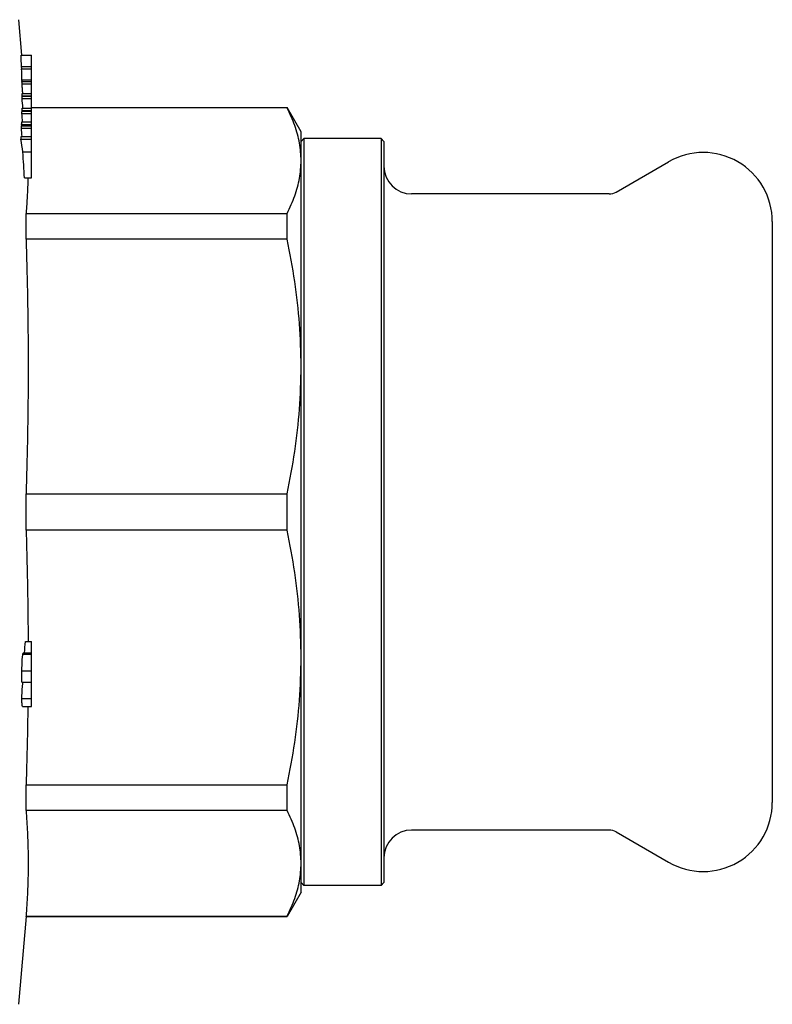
# Model space of a CAD drawing. Header units: millimetres. Extents: x 69 to 3601, y -14 to 390.
# Tile 9 of 10: x 373 to 428, y 318 to 389. Entities that reach past the tile are written whole.
import ezdxf

# ---------------------------------------------------------------- set-up
doc = ezdxf.new("R2010")
doc.units = ezdxf.units.MM
doc.layers.add('DETAIL', color=2, linetype='Continuous')

msp = doc.modelspace()

# ---------------------------------------------------------------- linework, layer by layer
at = {"layer": 'DETAIL'}
for p, q in [((373.351, 388.982), (373.576, 386.411)), ((373.541, 386.411), (374.303, 386.411)), ((374.303, 385.594), (374.303, 386.411)), ((373.58, 385.594), (374.303, 385.594)), ((373.594, 385.439), (373.58, 385.594)), ((373.585, 385.439), (374.303, 385.439)), ((374.303, 385.439), (374.303, 385.594)), ((374.303, 384.622), (374.303, 385.439)), ((373.61, 384.622), (374.303, 384.622)), ((373.62, 384.515), (373.61, 384.622)), ((373.612, 384.515), (374.303, 384.515)), ((374.303, 384.515), (374.303, 384.622)), ((374.303, 384.339), (374.303, 384.515)), ((373.616, 384.339), (374.303, 384.339)), ((374.303, 383.653), (374.303, 384.339)), ((373.623, 383.653), (374.303, 383.653)), ((373.624, 383.469), (374.303, 383.469)), ((373.624, 383.455), (374.303, 383.455)), ((373.624, 383.28), (374.303, 383.28)), ((374.303, 383.469), (374.303, 383.653)), ((374.303, 383.455), (374.303, 383.469)), ((374.303, 383.28), (374.303, 383.455)), ((374.303, 382.593), (374.303, 383.28)), ((373.615, 382.41), (374.303, 382.41)), ((373.618, 382.593), (374.303, 382.593)), ((374.303, 382.629), (392.793, 382.629)), ((392.793, 382.6), (374.303, 382.6)), ((374.303, 382.41), (374.303, 382.593)), ((374.303, 382.367), (374.303, 382.41)), ((392.793, 382.6), (392.793, 382.629)), ((393.803, 380.879), (392.793, 382.629)), ((373.611, 382.203), (374.303, 382.203)), ((373.614, 382.367), (374.303, 382.367)), ((374.303, 382.203), (374.303, 382.367)), ((374.303, 381.584), (374.303, 382.203)), ((373.578, 381.143), (374.303, 381.143)), ((373.584, 381.307), (374.303, 381.307)), ((373.588, 381.404), (374.303, 381.404)), ((373.594, 381.584), (374.303, 381.584)), ((374.303, 381.404), (374.303, 381.584)), ((374.303, 381.307), (374.303, 381.404)), ((374.303, 381.143), (374.303, 381.307)), ((374.303, 380.524), (374.303, 381.143)), ((373.54, 380.345), (374.303, 380.345)), ((373.55, 380.524), (374.303, 380.524)), ((374.303, 380.345), (374.303, 380.524)), ((374.303, 379.416), (374.303, 380.345)), ((393.803, 378.786), (393.803, 380.879)), ((393.803, 380.179), (394.003, 380.379)), ((394.003, 380.379), (394.003, 326.379)), ((399.603, 380.379), (394.003, 380.379)), ((399.603, 380.379), (399.603, 326.379)), ((399.803, 380.179), (399.603, 380.379)), ((399.803, 380.179), (399.803, 326.579)), ((373.682, 379.416), (374.303, 379.416)), ((374.303, 377.539), (374.303, 379.416)), ((393.803, 363.903), (393.803, 378.786)), ((416.599, 376.513), (420.403, 378.71)), ((373.789, 377.539), (374.303, 377.539)), ((416.099, 376.379), (401.803, 376.379)), ((373.907, 374.972), (392.793, 374.972)), ((373.907, 373.11), (373.907, 374.972)), ((392.793, 373.11), (392.793, 374.972)), ((427.903, 374.379), (427.903, 332.379)), ((392.793, 373.11), (373.907, 373.11)), ((393.803, 342.856), (393.803, 363.903)), ((373.907, 354.696), (392.793, 354.696)), ((373.907, 352.063), (373.907, 354.696)), ((392.793, 352.063), (392.793, 354.696)), ((392.793, 352.063), (373.907, 352.063)), ((373.87, 344.012), (374.303, 344.012)), ((374.303, 343.186), (374.303, 344.012)), ((373.683, 343.105), (374.303, 343.105)), ((373.715, 343.186), (374.303, 343.186)), ((374.303, 343.105), (374.303, 343.186)), ((374.303, 341.886), (374.303, 343.105)), ((393.803, 327.973), (393.803, 342.856)), ((373.611, 341.886), (374.303, 341.886)), ((374.303, 341.064), (374.303, 341.886)), ((373.612, 341.064), (374.303, 341.064)), ((374.303, 339.897), (374.303, 341.064)), ((373.607, 339.897), (374.303, 339.897)), ((374.303, 339.324), (374.303, 339.897)), ((373.66, 339.324), (374.303, 339.324)), ((373.907, 333.649), (392.793, 333.649)), ((373.907, 332.697), (373.907, 333.649)), ((392.793, 331.786), (392.793, 333.649)), ((373.907, 331.786), (373.907, 332.697)), ((392.793, 331.786), (373.907, 331.786)), ((416.099, 330.379), (401.803, 330.379)), ((416.599, 330.245), (420.403, 328.049)), ((393.803, 325.879), (393.803, 327.973)), ((393.803, 326.579), (394.003, 326.379)), ((399.603, 326.379), (394.003, 326.379)), ((399.803, 326.579), (399.603, 326.379)), ((393.803, 325.879), (392.793, 324.129)), ((373.907, 324.129), (373.351, 317.777)), ((373.907, 324.159), (392.793, 324.159)), ((373.907, 324.129), (373.907, 324.159)), ((373.907, 324.129), (392.793, 324.129)), ((392.793, 324.129), (392.793, 324.159))]:
    msp.add_line(p, q, dxfattribs=at)
at = {"layer": 'DETAIL', "flags": 128}
for points in [[(373.616, 384.339), (373.615, 384.347), (373.615, 384.354), (373.615, 384.361), (373.615, 384.369), (373.615, 384.376), (373.615, 384.383), (373.615, 384.391), (373.615, 384.398), (373.614, 384.405), (373.614, 384.413), (373.614, 384.42), (373.614, 384.427), (373.614, 384.435), (373.614, 384.442), (373.614, 384.449), (373.613, 384.456), (373.613, 384.464), (373.613, 384.471), (373.613, 384.478), (373.613, 384.486), (373.613, 384.493), (373.613, 384.5), (373.612, 384.508), (373.612, 384.515)], [(373.669, 383.653), (373.667, 383.681), (373.665, 383.71), (373.662, 383.738), (373.66, 383.767), (373.658, 383.796), (373.656, 383.824), (373.653, 383.853), (373.651, 383.882), (373.649, 383.91), (373.647, 383.939), (373.645, 383.967), (373.642, 383.996), (373.64, 384.025), (373.638, 384.053), (373.636, 384.082), (373.633, 384.11), (373.631, 384.139), (373.629, 384.168), (373.627, 384.196), (373.625, 384.225), (373.622, 384.254), (373.62, 384.282), (373.618, 384.311), (373.616, 384.339)], [(373.624, 383.469), (373.624, 383.477), (373.624, 383.485), (373.624, 383.492), (373.624, 383.5), (373.624, 383.507), (373.624, 383.515), (373.624, 383.523), (373.624, 383.53), (373.624, 383.538), (373.624, 383.546), (373.624, 383.553), (373.624, 383.561), (373.624, 383.569), (373.624, 383.576), (373.624, 383.584), (373.624, 383.591), (373.624, 383.599), (373.624, 383.607), (373.624, 383.614), (373.623, 383.622), (373.623, 383.63), (373.623, 383.637), (373.623, 383.645), (373.623, 383.653)], [(373.624, 383.28), (373.624, 383.287), (373.624, 383.294), (373.624, 383.302), (373.624, 383.309), (373.624, 383.316), (373.624, 383.324), (373.624, 383.331), (373.624, 383.338), (373.624, 383.346), (373.624, 383.353), (373.624, 383.36), (373.624, 383.367), (373.624, 383.375), (373.624, 383.382), (373.624, 383.389), (373.624, 383.397), (373.624, 383.404), (373.624, 383.411), (373.624, 383.419), (373.624, 383.426), (373.624, 383.433), (373.624, 383.441), (373.624, 383.448), (373.624, 383.455)], [(373.615, 382.41), (373.615, 382.417), (373.615, 382.425), (373.616, 382.432), (373.616, 382.44), (373.616, 382.448), (373.616, 382.455), (373.616, 382.463), (373.616, 382.471), (373.616, 382.478), (373.617, 382.486), (373.617, 382.494), (373.617, 382.501), (373.617, 382.509), (373.617, 382.516), (373.617, 382.524), (373.617, 382.532), (373.617, 382.539), (373.618, 382.547), (373.618, 382.555), (373.618, 382.562), (373.618, 382.57), (373.618, 382.578), (373.618, 382.585), (373.618, 382.593)], [(393.803, 378.786), (393.801, 378.945), (393.796, 379.104), (393.786, 379.263), (393.773, 379.422), (393.757, 379.581), (393.737, 379.74), (393.713, 379.9), (393.686, 380.059), (393.656, 380.218), (393.621, 380.378), (393.584, 380.537), (393.543, 380.696), (393.498, 380.856), (393.45, 381.015), (393.399, 381.174), (393.344, 381.333), (393.287, 381.492), (393.225, 381.65), (393.161, 381.809), (393.093, 381.968), (393.023, 382.126), (392.949, 382.284), (392.872, 382.442), (392.793, 382.6)], [(373.611, 382.203), (373.611, 382.209), (373.611, 382.216), (373.612, 382.223), (373.612, 382.23), (373.612, 382.237), (373.612, 382.244), (373.612, 382.25), (373.612, 382.257), (373.612, 382.264), (373.613, 382.271), (373.613, 382.278), (373.613, 382.285), (373.613, 382.291), (373.613, 382.298), (373.613, 382.305), (373.613, 382.312), (373.613, 382.319), (373.614, 382.326), (373.614, 382.332), (373.614, 382.339), (373.614, 382.346), (373.614, 382.353), (373.614, 382.36), (373.614, 382.367)], [(373.578, 381.143), (373.578, 381.15), (373.579, 381.156), (373.579, 381.163), (373.579, 381.17), (373.579, 381.177), (373.58, 381.184), (373.58, 381.191), (373.58, 381.197), (373.58, 381.204), (373.581, 381.211), (373.581, 381.218), (373.581, 381.225), (373.582, 381.232), (373.582, 381.239), (373.582, 381.245), (373.582, 381.252), (373.583, 381.259), (373.583, 381.266), (373.583, 381.273), (373.583, 381.28), (373.584, 381.286), (373.584, 381.293), (373.584, 381.3), (373.584, 381.307)], [(373.588, 381.404), (373.588, 381.412), (373.589, 381.419), (373.589, 381.427), (373.589, 381.434), (373.589, 381.442), (373.59, 381.449), (373.59, 381.457), (373.59, 381.464), (373.59, 381.472), (373.591, 381.479), (373.591, 381.487), (373.591, 381.494), (373.591, 381.501), (373.592, 381.509), (373.592, 381.516), (373.592, 381.524), (373.592, 381.531), (373.593, 381.539), (373.593, 381.546), (373.593, 381.554), (373.593, 381.561), (373.594, 381.569), (373.594, 381.576), (373.594, 381.584)], [(373.54, 380.345), (373.54, 380.352), (373.541, 380.36), (373.541, 380.367), (373.542, 380.375), (373.542, 380.382), (373.543, 380.389), (373.543, 380.397), (373.543, 380.404), (373.544, 380.412), (373.544, 380.419), (373.545, 380.427), (373.545, 380.434), (373.545, 380.442), (373.546, 380.449), (373.546, 380.457), (373.546, 380.464), (373.547, 380.472), (373.547, 380.479), (373.548, 380.487), (373.548, 380.494), (373.548, 380.501), (373.549, 380.509), (373.549, 380.516), (373.55, 380.524)], [(392.793, 374.972), (392.872, 375.131), (392.949, 375.289), (393.023, 375.448), (393.094, 375.606), (393.161, 375.764), (393.225, 375.923), (393.286, 376.082), (393.344, 376.24), (393.399, 376.399), (393.45, 376.558), (393.498, 376.717), (393.543, 376.875), (393.584, 377.034), (393.621, 377.193), (393.656, 377.352), (393.686, 377.511), (393.714, 377.671), (393.737, 377.83), (393.757, 377.989), (393.774, 378.148), (393.786, 378.308), (393.796, 378.467), (393.801, 378.627), (393.803, 378.786)], [(374.043, 377.539), (374.04, 377.432), (374.037, 377.326), (374.033, 377.219), (374.029, 377.112), (374.025, 377.005), (374.021, 376.898), (374.017, 376.791), (374.012, 376.684), (374.007, 376.577), (374.002, 376.47), (373.997, 376.363), (373.991, 376.256), (373.985, 376.149), (373.979, 376.042), (373.973, 375.935), (373.966, 375.828), (373.96, 375.721), (373.953, 375.614), (373.946, 375.507), (373.938, 375.4), (373.931, 375.293), (373.923, 375.186), (373.915, 375.079), (373.907, 374.972)], [(373.907, 373.11), (373.921, 372.638), (373.936, 372.166), (373.949, 371.694), (373.962, 371.222), (373.974, 370.749), (373.985, 370.277), (373.995, 369.805), (374.005, 369.333), (374.014, 368.861), (374.022, 368.389), (374.029, 367.916), (374.036, 367.444), (374.041, 366.972), (374.046, 366.5), (374.05, 366.028), (374.054, 365.556), (374.056, 365.084), (374.058, 364.611), (374.059, 364.139), (374.059, 363.667), (374.058, 363.195), (374.057, 362.723), (374.054, 362.251), (374.051, 361.778), (374.047, 361.306), (374.042, 360.834), (374.036, 360.362), (374.03, 359.89), (374.022, 359.418), (374.014, 358.946), (374.005, 358.473), (373.996, 358.001), (373.985, 357.529), (373.974, 357.057), (373.962, 356.585), (373.949, 356.113), (373.936, 355.641), (373.921, 355.168), (373.907, 354.696)], [(393.803, 363.903), (393.801, 364.287), (393.796, 364.67), (393.786, 365.054), (393.773, 365.438), (393.757, 365.823), (393.737, 366.207), (393.713, 366.592), (393.686, 366.976), (393.656, 367.361), (393.621, 367.746), (393.584, 368.13), (393.543, 368.515), (393.498, 368.899), (393.45, 369.283), (393.399, 369.668), (393.344, 370.051), (393.287, 370.435), (393.225, 370.818), (393.161, 371.201), (393.093, 371.584), (393.023, 371.966), (392.949, 372.348), (392.872, 372.729), (392.793, 373.11)], [(392.793, 354.696), (392.872, 355.078), (392.949, 355.461), (393.023, 355.843), (393.094, 356.226), (393.161, 356.608), (393.225, 356.991), (393.286, 357.374), (393.344, 357.757), (393.399, 358.14), (393.45, 358.523), (393.498, 358.907), (393.543, 359.29), (393.584, 359.674), (393.621, 360.058), (393.656, 360.442), (393.686, 360.826), (393.714, 361.21), (393.737, 361.594), (393.757, 361.979), (393.774, 362.363), (393.786, 362.748), (393.796, 363.133), (393.801, 363.518), (393.803, 363.903)], [(373.907, 352.063), (373.917, 351.727), (373.927, 351.392), (373.937, 351.056), (373.947, 350.721), (373.956, 350.385), (373.965, 350.05), (373.973, 349.715), (373.981, 349.379), (373.989, 349.044), (373.996, 348.708), (374.003, 348.373), (374.01, 348.037), (374.016, 347.702), (374.021, 347.367), (374.027, 347.031), (374.032, 346.696), (374.036, 346.36), (374.04, 346.025), (374.044, 345.689), (374.047, 345.354), (374.05, 345.019), (374.053, 344.683), (374.055, 344.348), (374.056, 344.012)], [(393.803, 342.856), (393.801, 343.239), (393.796, 343.623), (393.786, 344.007), (393.773, 344.391), (393.757, 344.775), (393.737, 345.159), (393.713, 345.544), (393.686, 345.929), (393.656, 346.313), (393.621, 346.698), (393.584, 347.083), (393.543, 347.467), (393.498, 347.852), (393.45, 348.236), (393.399, 348.62), (393.344, 349.004), (393.287, 349.387), (393.225, 349.771), (393.161, 350.154), (393.093, 350.536), (393.023, 350.919), (392.949, 351.3), (392.872, 351.682), (392.793, 352.063)], [(373.611, 341.886), (373.611, 341.943), (373.611, 342.001), (373.611, 342.06), (373.612, 342.12), (373.613, 342.18), (373.614, 342.241), (373.615, 342.302), (373.617, 342.363), (373.619, 342.425), (373.621, 342.487), (373.623, 342.548), (373.626, 342.608), (373.63, 342.667), (373.633, 342.723), (373.637, 342.777), (373.642, 342.827), (373.646, 342.873), (373.651, 342.916), (373.656, 342.955), (373.662, 342.991), (373.667, 343.023), (373.672, 343.053), (373.677, 343.08), (373.683, 343.105)], [(373.683, 343.105), (373.684, 343.111), (373.685, 343.116), (373.687, 343.122), (373.688, 343.128), (373.69, 343.133), (373.691, 343.138), (373.692, 343.143), (373.694, 343.147), (373.695, 343.152), (373.697, 343.156), (373.698, 343.16), (373.699, 343.164), (373.701, 343.167), (373.702, 343.17), (373.703, 343.173), (373.705, 343.176), (373.706, 343.178), (373.707, 343.18), (373.709, 343.182), (373.71, 343.183), (373.711, 343.185), (373.713, 343.185), (373.714, 343.186), (373.715, 343.186)], [(392.793, 333.649), (392.872, 334.031), (392.949, 334.413), (393.023, 334.796), (393.094, 335.178), (393.161, 335.561), (393.225, 335.944), (393.286, 336.326), (393.344, 336.709), (393.399, 337.093), (393.45, 337.476), (393.498, 337.859), (393.543, 338.243), (393.584, 338.626), (393.621, 339.01), (393.656, 339.394), (393.686, 339.778), (393.714, 340.162), (393.737, 340.547), (393.757, 340.931), (393.774, 341.316), (393.786, 341.701), (393.796, 342.085), (393.801, 342.47), (393.803, 342.856)], [(373.607, 339.897), (373.607, 339.952), (373.608, 340.008), (373.609, 340.066), (373.61, 340.124), (373.612, 340.183), (373.614, 340.241), (373.616, 340.3), (373.619, 340.358), (373.622, 340.416), (373.625, 340.472), (373.628, 340.528), (373.632, 340.582), (373.636, 340.635), (373.64, 340.686), (373.645, 340.735), (373.649, 340.781), (373.654, 340.825), (373.659, 340.866), (373.663, 340.905), (373.668, 340.941), (373.673, 340.975), (373.678, 341.007), (373.683, 341.037), (373.689, 341.064)], [(373.66, 339.324), (373.657, 339.325), (373.653, 339.327), (373.649, 339.332), (373.646, 339.338), (373.642, 339.347), (373.639, 339.358), (373.636, 339.37), (373.632, 339.385), (373.629, 339.401), (373.627, 339.419), (373.624, 339.44), (373.621, 339.463), (373.619, 339.488), (373.617, 339.515), (373.615, 339.544), (373.613, 339.575), (373.611, 339.609), (373.61, 339.645), (373.609, 339.683), (373.608, 339.723), (373.607, 339.764), (373.607, 339.807), (373.607, 339.852), (373.607, 339.897)], [(374.037, 339.324), (374.033, 339.088), (374.03, 338.851), (374.026, 338.615), (374.023, 338.378), (374.019, 338.142), (374.014, 337.905), (374.01, 337.669), (374.005, 337.432), (374.001, 337.196), (373.996, 336.959), (373.991, 336.723), (373.985, 336.486), (373.98, 336.25), (373.974, 336.013), (373.968, 335.777), (373.962, 335.54), (373.956, 335.304), (373.949, 335.068), (373.943, 334.831), (373.936, 334.595), (373.929, 334.358), (373.921, 334.122), (373.914, 333.885), (373.907, 333.649)], [(373.907, 331.786), (373.921, 331.591), (373.936, 331.395), (373.949, 331.2), (373.962, 331.004), (373.974, 330.809), (373.985, 330.613), (373.995, 330.417), (374.005, 330.222), (374.014, 330.026), (374.022, 329.831), (374.029, 329.635), (374.036, 329.44), (374.041, 329.244), (374.046, 329.048), (374.05, 328.853), (374.054, 328.657), (374.056, 328.462), (374.058, 328.266), (374.059, 328.071), (374.059, 327.875), (374.058, 327.679), (374.057, 327.484), (374.054, 327.288), (374.051, 327.093), (374.047, 326.897), (374.042, 326.701), (374.036, 326.506), (374.03, 326.31), (374.022, 326.115), (374.014, 325.919), (374.005, 325.724), (373.996, 325.528), (373.985, 325.332), (373.974, 325.137), (373.962, 324.941), (373.949, 324.746), (373.936, 324.55), (373.921, 324.355), (373.907, 324.159)], [(393.803, 327.973), (393.801, 328.132), (393.796, 328.29), (393.786, 328.449), (393.773, 328.609), (393.757, 328.768), (393.737, 328.927), (393.713, 329.086), (393.686, 329.246), (393.656, 329.405), (393.621, 329.564), (393.584, 329.724), (393.543, 329.883), (393.498, 330.042), (393.45, 330.201), (393.399, 330.36), (393.344, 330.519), (393.287, 330.678), (393.225, 330.837), (393.161, 330.996), (393.093, 331.154), (393.023, 331.313), (392.949, 331.471), (392.872, 331.629), (392.793, 331.786)], [(392.793, 324.159), (392.872, 324.317), (392.949, 324.476), (393.023, 324.634), (393.094, 324.793), (393.161, 324.951), (393.225, 325.11), (393.286, 325.268), (393.344, 325.427), (393.399, 325.586), (393.45, 325.744), (393.498, 325.903), (393.543, 326.062), (393.584, 326.221), (393.621, 326.38), (393.656, 326.539), (393.686, 326.698), (393.714, 326.857), (393.737, 327.016), (393.757, 327.176), (393.774, 327.335), (393.786, 327.494), (393.796, 327.654), (393.801, 327.813), (393.803, 327.973)]]:
    msp.add_lwpolyline(points, dxfattribs=at)
at = {"layer": 'DETAIL'}
for centre, radius, start, end in [((422.903, 374.379), 5, 0, 120), ((401.803, 378.379), 2, 180, 270), ((416.099, 377.379), 1, 270, 300), ((422.903, 332.379), 5, 240, 0), ((401.803, 328.379), 2, 90, 180), ((416.099, 329.379), 1, 60, 90)]:
    msp.add_arc(centre, radius, start, end, dxfattribs=at)
for centre, major_axis, ratio, start_param, end_param in [((-22.861, 383.266), (396.487, 0), 0.382915, 0.015331, 0.020716), ((-7.599, 383.354), (381.224, 0), 0.382915, 0.008685, 0.014285), ((-719.399, 339.507), (1095.886, 0), 0.555304, 0.072281, 0.072304), ((-779.076, 301.064), (1155.737, 0), 0.981986, 0.071899, 0.072506), ((-1065.962, 321.385), (1443.765, 0), 0.555304, 0.076136, 0.076189), ((-415.212, 333.096), (790.455, 0), 0.967263, 0.06346, 0.064271), ((-303.209, 342.398), (677.971, 0), 0.967263, 0.058171, 0.059116), ((-1404.68, 307.483), (1783.721, 0), 0.5304, 0.07811, 0.078214), ((-2235.725, 267.844), (2617.872, 0), 0.5304, 0.08044, 0.081111), ((-226.63, 346.088), (601.294, 0), 0.969959, 0.053953, 0.057175), ((-1029.953, 423.821), (1407.798, 0), 0.75491, 6.207239, 6.208019), ((0.641, 340.914), (372.972, 0), 0.92407, 0.000436, 0.00282)]:
    msp.add_ellipse(centre, major_axis=major_axis, ratio=ratio, start_param=start_param, end_param=end_param, dxfattribs=at)

doc.saveas('drawing.dxf')
